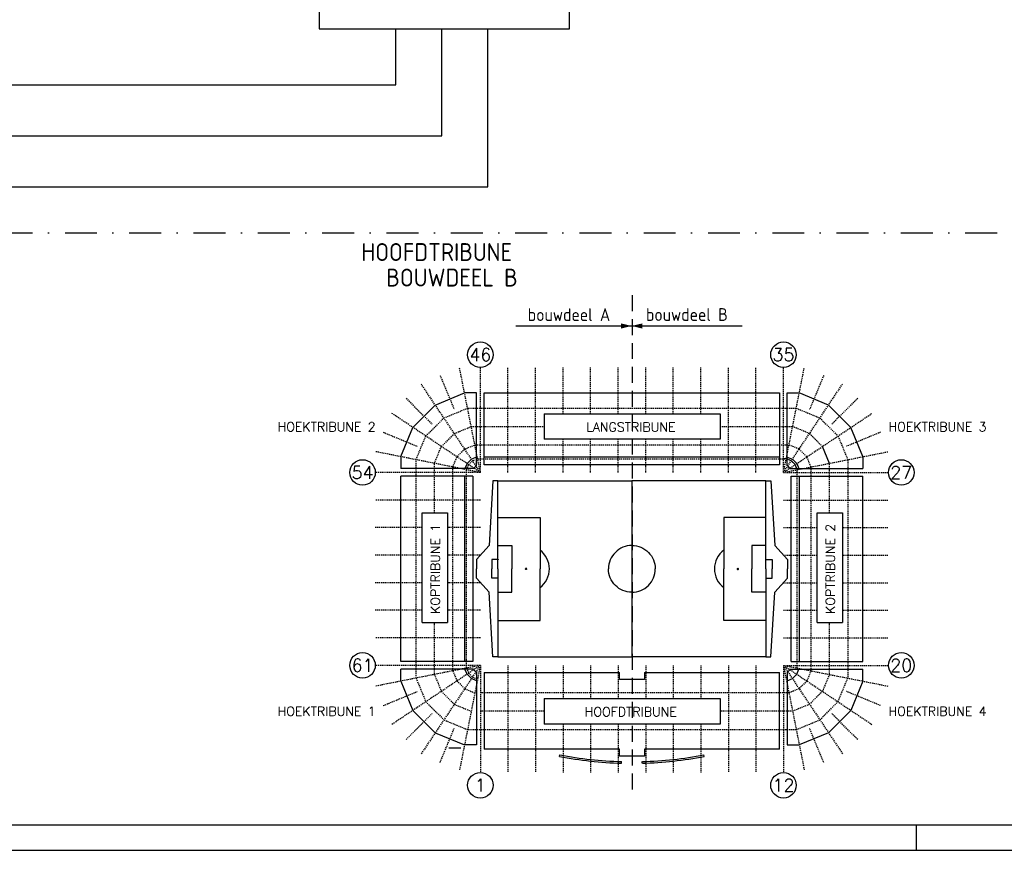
# Model space of a CAD drawing. Extents: x 0 to 1189, y 0 to 841.
# Tile 3 of 8: x 803 to 996, y 0 to 163. Entities that reach past the tile are written whole.
import ezdxf
from ezdxf.enums import TextEntityAlignment as Align

# ---------------------------------------------------------------- set-up
doc = ezdxf.new("R2010")
doc.units = 0
doc.header["$LTSCALE"] = 25
doc.header["$MEASUREMENT"] = 0
for name, pattern in [('DASHDOT2', [0.5, 0.25, -0.125, 0, -0.125]), ('DASHED', [3, 1.8, -1.2]), ('HIDDEN2', [0.1875, 0.125, -0.0625])]:
    doc.linetypes.add(name, pattern=pattern)
doc.layers.get('0').update_dxf_attribs({"linetype": 'CONTINUOUS'})
for name, color, linetype in [('E--L$2A-_KADER', 7, 'CONTINUOUS'), ('E--L6112_CEN-LSP', 3, 'CONTINUOUS'), ('E--L6222_WCD220V', 3, 'CONTINUOUS'), ('E--L6412_OPROEP24V', 3, 'CONTINUOUS')]:
    doc.layers.add(name, color=color, linetype=linetype)
doc.styles.add('ISO', font='isocp.shx')
doc.styles.add('VAR', font='ROMANS')

# ---------------------------------------------------------------- blocks, each defined once
blk = doc.blocks.new('A0')
at = {"layer": 'E--L$2A-_KADER', "color": 4}
blk.add_line((25, 5), (1184, 5), dxfattribs=at)
at = {"layer": 'E--L$2A-_KADER', "color": 2}
for p, q in [((979, 0), (979, 5)), ((0, 0), (1189, 0))]:
    blk.add_line(p, q, dxfattribs=at)

msp = doc.modelspace()

# ---------------------------------------------------------------- linework, layer by layer
at = {"color": 1, "linetype": 'DASHDOT2'}
msp.add_line((30.97, 121), (1146, 121), dxfattribs=at)
at = {"linetype": 'HIDDEN2'}
msp.add_line((923.33, 108.79), (923.33, 11.55), dxfattribs=at)
msp.add_line((900.49, 102.76), (944.88, 102.76))
at = {"color": 7, "linetype": 'DASHED', "ltscale": 0.005}
for p, q in [((893.55, 74.05), (889.46, 94.63)), ((893.55, 74.05), (893.55, 94.63)), ((898.95, 74.05), (898.95, 94.63)), ((904.35, 74.05), (904.35, 94.63)), ((909.75, 85.55), (909.75, 94.63)), ((915.15, 85.55), (915.15, 94.63)), ((920.55, 85.55), (920.55, 94.63)), ((925.95, 85.55), (925.95, 94.63)), ((931.35, 85.55), (931.35, 94.63)), ((936.75, 85.55), (936.75, 94.63)), ((942.15, 74.05), (942.15, 94.63)), ((947.55, 74.05), (947.55, 94.63)), ((952.95, 74.05), (952.95, 94.63)), ((952.95, 74.05), (957.04, 94.63)), ((885.67, 93.06), (888.42, 86.43)), ((960.83, 93.06), (958.08, 86.43)), ((893.55, 74.05), (881.89, 91.5)), ((952.95, 74.05), (964.61, 91.5)), ((879, 88.6), (884.08, 83.52)), ((967.5, 88.6), (962.42, 83.52)), ((893.55, 74.05), (876.1, 85.71)), ((886.41, 84.73), (891.04, 86.65)), ((891.04, 86.65), (955.46, 86.65)), ((952.95, 74.05), (970.4, 85.71)), ((955.46, 86.65), (960.09, 84.73)), ((882.87, 81.19), (886.41, 84.73)), ((888.45, 81.68), (891.76, 83.05)), ((891.76, 83.05), (906.03, 83.05)), ((940.53, 83.05), (954.74, 83.05)), ((958.05, 81.68), (954.74, 83.05)), ((960.09, 84.73), (963.63, 81.19)), ((874.54, 81.93), (881.17, 79.18)), ((880.95, 76.56), (882.87, 81.19)), ((888.45, 81.68), (885.92, 79.15)), ((958.05, 81.68), (960.58, 79.15)), ((963.63, 81.19), (965.55, 76.56)), ((971.96, 81.93), (965.33, 79.18)), ((884.55, 75.84), (885.92, 79.15)), ((890.49, 78.63), (892.48, 79.45)), ((892.48, 79.45), (954.02, 79.45)), ((909.75, 74.05), (909.75, 80.55)), ((915.15, 74.05), (915.15, 80.55)), ((920.55, 74.05), (920.55, 80.55)), ((925.95, 74.05), (925.95, 80.55)), ((931.35, 74.05), (931.35, 80.55)), ((936.75, 74.05), (936.75, 80.55)), ((956.01, 78.63), (954.02, 79.45)), ((893.55, 74.05), (872.97, 78.14)), ((890.49, 78.63), (888.97, 77.11)), ((952.95, 74.05), (973.53, 78.14)), ((956.01, 78.63), (957.53, 77.11)), ((880.95, 33.74), (880.95, 76.56)), ((884.55, 66.15), (884.55, 75.84)), ((888.15, 75.12), (888.97, 77.11)), ((890.85, 74.59), (891.26, 75.58)), ((891.26, 75.58), (892.02, 76.34)), ((893.01, 76.75), (953.49, 76.75)), ((955.24, 75.58), (954.48, 76.34)), ((955.65, 74.59), (955.24, 75.58)), ((958.35, 75.12), (957.53, 77.11)), ((961.95, 66.15), (961.95, 75.84)), ((965.55, 76.56), (965.55, 33.74)), ((893.55, 74.05), (872.97, 74.05)), ((888.15, 35.18), (888.15, 75.12)), ((890.85, 35.71), (890.85, 74.59)), ((952.95, 74.05), (973.53, 74.05)), ((955.65, 35.71), (955.65, 74.59)), ((958.35, 35.18), (958.35, 75.12)), ((893.55, 68.65), (872.97, 68.65)), ((952.95, 68.65), (973.53, 68.65)), ((882.13, 63.25), (872.97, 63.25)), ((893.55, 63.25), (887.13, 63.25)), ((952.95, 63.25), (959.53, 63.25)), ((964.53, 63.25), (973.53, 63.25)), ((882.13, 57.85), (872.97, 57.85)), ((893.55, 57.85), (887.13, 57.85)), ((952.95, 57.85), (959.53, 57.85)), ((964.53, 57.85), (973.53, 57.85)), ((882.13, 52.45), (872.97, 52.45)), ((893.55, 52.45), (887.13, 52.45)), ((952.95, 52.45), (959.53, 52.45)), ((964.53, 52.45), (973.53, 52.45)), ((882.13, 47.05), (872.97, 47.05)), ((893.55, 47.05), (887.13, 47.05)), ((952.95, 47.05), (959.53, 47.05)), ((964.53, 47.05), (973.53, 47.05)), ((884.55, 34.46), (884.55, 44.65)), ((961.95, 34.46), (961.95, 44.65)), ((893.55, 41.65), (872.97, 41.65)), ((952.95, 41.65), (973.53, 41.65)), ((893.55, 36.25), (872.97, 36.25)), ((893.55, 36.25), (872.97, 32.16)), ((893.55, 36.25), (876.1, 24.59)), ((893.55, 36.25), (881.89, 18.8)), ((888.15, 35.18), (888.97, 33.19)), ((893.55, 36.25), (889.46, 15.67)), ((890.85, 35.71), (891.26, 34.72)), ((893.55, 36.25), (893.55, 15.25)), ((898.95, 36.25), (898.95, 15.25)), ((904.35, 36.25), (904.35, 15.25)), ((909.75, 36.25), (909.75, 29.75)), ((915.15, 36.25), (915.15, 29.75)), ((920.55, 36.25), (920.55, 29.75)), ((925.95, 36.25), (925.95, 29.75)), ((931.35, 36.25), (931.35, 29.75)), ((936.75, 36.25), (936.75, 29.75)), ((942.15, 36.25), (942.15, 15.25)), ((947.55, 36.25), (947.55, 15.25)), ((952.95, 36.25), (952.95, 15.25)), ((952.95, 36.25), (957.04, 15.67)), ((952.95, 36.25), (964.61, 18.8)), ((952.95, 36.25), (970.4, 24.59)), ((952.95, 36.25), (973.53, 32.16)), ((952.95, 36.25), (973.53, 36.25)), ((958.35, 35.18), (957.53, 33.19)), ((880.95, 33.74), (882.87, 29.11)), ((884.55, 34.46), (885.92, 31.15)), ((888.97, 33.19), (890.49, 31.67)), ((891.26, 34.72), (892.02, 33.96)), ((892.02, 33.96), (893.01, 33.55)), ((957.53, 33.19), (956.01, 31.67)), ((961.95, 34.46), (960.58, 31.15)), ((963.63, 29.11), (965.55, 33.74)), ((874.54, 28.37), (881.17, 31.12)), ((885.92, 31.15), (888.45, 28.62)), ((890.49, 31.67), (892.48, 30.85)), ((956.01, 31.67), (954.02, 30.85)), ((960.58, 31.15), (958.05, 28.62)), ((971.96, 28.37), (965.33, 31.12)), ((882.87, 29.11), (886.41, 25.57)), ((954.02, 30.85), (893.55, 30.85)), ((960.09, 25.57), (963.63, 29.11)), ((888.45, 28.62), (891.76, 27.25)), ((906.03, 27.25), (893.55, 27.25)), ((954.74, 27.25), (940.53, 27.25)), ((958.05, 28.62), (954.74, 27.25)), ((879, 21.7), (884.08, 26.78)), ((886.41, 25.57), (891.04, 23.65)), ((955.46, 23.65), (960.09, 25.57)), ((967.5, 21.7), (962.42, 26.78)), ((885.67, 17.24), (888.42, 23.87)), ((891.04, 23.65), (955.46, 23.65)), ((909.75, 24.75), (909.75, 15.25)), ((915.15, 24.75), (915.15, 15.25)), ((920.55, 24.75), (920.55, 15.25)), ((925.95, 24.75), (925.95, 15.25)), ((931.35, 24.75), (931.35, 15.25)), ((936.75, 24.75), (936.75, 15.25)), ((960.83, 17.24), (958.08, 23.87))]:
    msp.add_line(p, q, dxfattribs=at)
at = {"color": 7}
for p, q in [((884.73, 87.26), (890.45, 89.63)), ((892.8, 89.63), (890.45, 89.63)), ((892.8, 75.36), (892.8, 89.63)), ((894.3, 89.63), (952.2, 89.63)), ((894.3, 75.55), (894.3, 89.63)), ((952.2, 89.63), (952.2, 75.55)), ((953.7, 89.63), (956.05, 89.63)), ((953.7, 75.36), (953.7, 89.63)), ((961.77, 87.26), (956.05, 89.63)), ((880.34, 82.87), (884.73, 87.26)), ((966.16, 82.87), (961.77, 87.26)), ((906.03, 85.55), (940.53, 85.55)), ((906.03, 85.55), (906.03, 80.55)), ((940.53, 85.55), (940.53, 80.55)), ((877.97, 77.15), (880.34, 82.87)), ((968.53, 77.15), (966.16, 82.87)), ((940.53, 80.55), (906.03, 80.55)), ((877.97, 77.15), (877.97, 74.8)), ((890.94, 75.79), (890.53, 74.8)), ((891.81, 76.66), (890.94, 75.79)), ((892.8, 77.07), (891.81, 76.66)), ((892.28, 74.9), (892.7, 75.32)), ((892.7, 75.32), (892.8, 75.36)), ((894.3, 77.13), (952.2, 77.13)), ((952.2, 75.55), (894.3, 75.55)), ((953.49, 76.75), (952.95, 76.75)), ((953.7, 77.07), (954.69, 76.66)), ((953.8, 75.32), (953.7, 75.36)), ((954.22, 74.9), (953.8, 75.32)), ((954.69, 76.66), (955.56, 75.79)), ((955.56, 75.79), (955.97, 74.8)), ((968.53, 77.15), (968.53, 74.8)), ((892.24, 74.8), (877.97, 74.8)), ((892.24, 74.8), (892.28, 74.9)), ((954.26, 74.8), (954.22, 74.9)), ((954.26, 74.8), (968.53, 74.8)), ((955.65, 74.05), (955.65, 74.59)), ((877.97, 37), (877.97, 73.3)), ((892.05, 73.3), (877.97, 73.3)), ((890.47, 73.3), (890.47, 37)), ((892.05, 73.3), (892.05, 37)), ((896, 72.4), (895.25, 59.73)), ((897, 72.4), (896, 72.4)), ((897, 55.15), (897, 72.4)), ((897, 72.4), (923.25, 72.4)), ((949.5, 72.4), (923.25, 72.4)), ((923.25, 72.4), (923.25, 37.9)), ((949.5, 55.15), (949.5, 72.4)), ((949.5, 72.4), (950.5, 72.4)), ((950.5, 72.4), (951.25, 59.73)), ((954.45, 37), (954.45, 73.3)), ((954.45, 73.3), (968.53, 73.3)), ((956.03, 73.3), (956.03, 37)), ((968.53, 37), (968.53, 73.3)), ((882.13, 66.15), (887.13, 66.15)), ((882.13, 44.65), (882.13, 66.15)), ((887.13, 66.15), (887.13, 44.65)), ((959.53, 44.65), (959.53, 66.15)), ((959.53, 66.15), (964.53, 66.15)), ((964.53, 66.15), (964.53, 44.65)), ((897, 65.23), (905.25, 65.23)), ((905.25, 65.23), (905.25, 55.15)), ((941.25, 65.23), (941.25, 55.15)), ((949.5, 65.23), (941.25, 65.23)), ((895.25, 59.73), (892.78, 56.98)), ((897, 56.98), (897, 59.73)), ((897, 59.73), (899.75, 59.73)), ((899.75, 59.73), (899.75, 55.15)), ((946.75, 59.73), (946.75, 55.15)), ((949.5, 59.73), (946.75, 59.73)), ((949.5, 56.98), (949.5, 59.73)), ((951.25, 59.73), (953.72, 56.98)), ((892.78, 56.98), (892.78, 55.15)), ((897, 56.98), (895.78, 56.98)), ((895.78, 56.98), (895.78, 55.15)), ((949.5, 56.98), (950.72, 56.98)), ((950.72, 56.98), (950.72, 55.15)), ((953.72, 56.98), (953.72, 55.15)), ((892.78, 53.32), (892.78, 55.15)), ((895.78, 53.32), (895.78, 55.15)), ((897, 55.15), (897, 37.9)), ((899.75, 50.57), (899.75, 55.15)), ((905.25, 45.07), (905.25, 55.15)), ((941.25, 45.07), (941.25, 55.15)), ((946.75, 50.57), (946.75, 55.15)), ((949.5, 55.15), (949.5, 37.9)), ((950.72, 53.32), (950.72, 55.15)), ((953.72, 53.32), (953.72, 55.15)), ((895.25, 50.57), (892.78, 53.32)), ((897, 53.32), (895.78, 53.32)), ((949.5, 53.32), (949.5, 50.57)), ((949.5, 53.32), (950.72, 53.32)), ((951.25, 50.57), (953.72, 53.32)), ((896, 37.9), (895.25, 50.57)), ((897, 50.57), (899.75, 50.57)), ((949.5, 50.57), (946.75, 50.57)), ((950.5, 37.9), (951.25, 50.57)), ((882.13, 44.65), (887.13, 44.65)), ((897, 45.07), (905.25, 45.07)), ((949.5, 45.07), (941.25, 45.07)), ((959.53, 44.65), (964.53, 44.65)), ((892.05, 37), (877.97, 37)), ((897, 37.9), (896, 37.9)), ((897, 37.9), (923.25, 37.9)), ((949.5, 37.9), (923.25, 37.9)), ((949.5, 37.9), (950.5, 37.9)), ((954.45, 37), (968.53, 37)), ((877.97, 33.15), (877.97, 35.5)), ((892.24, 35.5), (877.97, 35.5)), ((890.94, 34.51), (890.53, 35.5)), ((892.24, 35.5), (892.28, 35.4)), ((892.28, 35.4), (892.7, 34.98)), ((892.7, 34.98), (892.8, 34.94)), ((892.8, 34.94), (892.8, 20.67)), ((894.3, 34.85), (920.8, 34.85)), ((894.3, 34.85), (894.3, 19.8)), ((920.8, 33.45), (920.8, 34.85)), ((925.7, 34.85), (952.2, 34.85)), ((925.7, 34.85), (925.7, 33.45)), ((952.2, 19.8), (952.2, 34.85)), ((953.8, 34.98), (953.7, 34.94)), ((953.7, 34.94), (953.7, 20.67)), ((954.22, 35.4), (953.8, 34.98)), ((954.26, 35.5), (954.22, 35.4)), ((954.26, 35.5), (968.53, 35.5)), ((955.56, 34.51), (955.97, 35.5)), ((968.53, 33.15), (968.53, 35.5)), ((877.97, 33.15), (880.34, 27.43)), ((891.81, 33.64), (890.94, 34.51)), ((892.8, 33.23), (891.81, 33.64)), ((925.7, 33.45), (920.8, 33.45)), ((953.7, 33.23), (954.69, 33.64)), ((954.69, 33.64), (955.56, 34.51)), ((968.53, 33.15), (966.16, 27.43)), ((906.03, 29.75), (940.53, 29.75)), ((906.03, 29.75), (906.03, 24.75)), ((940.53, 29.75), (940.53, 24.75)), ((880.34, 27.43), (884.73, 23.04)), ((966.16, 27.43), (961.77, 23.04)), ((940.53, 24.75), (906.03, 24.75)), ((884.73, 23.04), (890.45, 20.67)), ((961.77, 23.04), (956.05, 20.67)), ((892.8, 20.67), (890.45, 20.67)), ((920.8, 19.8), (894.3, 19.8)), ((920.8, 18.45), (920.8, 19.8)), ((952.2, 19.8), (925.7, 19.8)), ((925.7, 19.8), (925.7, 18.45)), ((953.7, 20.67), (956.05, 20.67)), ((909.07, 18.39), (909.14, 18.71)), ((925.7, 18.45), (920.8, 18.45)), ((921.22, 17.06), (921.23, 17.39)), ((925.28, 17.06), (925.27, 17.39)), ((937.43, 18.39), (937.36, 18.71))]:
    msp.add_line(p, q, dxfattribs=at)
at = {"color": 7, "ltscale": 0.005}
for p, q in [((961.95, 75.84), (960.58, 79.15)), ((954.48, 76.34), (953.49, 76.75)), ((955.24, 75.58), (954.48, 76.34)), ((955.65, 74.59), (955.24, 75.58)), ((889.74, 20.05), (887.35, 20.05))]:
    msp.add_line(p, q, dxfattribs=at)
at = {"color": 7, "linetype": 'DASHED', "ltscale": 0.01}
for p, q in [((892.02, 76.34), (893.01, 76.75)), ((954.48, 76.34), (953.49, 76.75))]:
    msp.add_line(p, q, dxfattribs=at)
for points in [[(923.2, 102.76, 0, 1, 0), (921.13, 102.76, 1, 1, 0)], [(923.2, 102.76, 0, 1, 0), (925.27, 102.76, 1, 1, 0)]]:
    msp.add_lwpolyline(points, format="xyseb")
at = {"color": 7}
for centre in [(893.55, 97.13), (952.95, 97.13), (870.47, 74.05), (976.03, 74.05), (870.47, 36.25), (976.03, 36.25), (893.55, 12.75), (952.95, 12.75)]:
    msp.add_circle(centre, 2.5, dxfattribs=at)
for centre, radius, start, end in [((902.5, 55.15), 4.58, 0, 53.0518), ((944, 55.15), 4.58, 126.9482, 180), ((902.5, 55.15), 4.58, 306.9482, 0), ((944, 55.15), 4.58, 180, 233.0518), ((923.25, 91.67), 74.63, 259.0511, 268.4258), ((923.25, 91.67), 74.31, 259.0534, 268.419), ((923.25, 91.67), 74.31, 271.581, 280.9466), ((923.25, 91.67), 74.63, 271.5742, 280.9489)]:
    msp.add_arc(centre, radius, start, end, dxfattribs=at)
for centre, major_axis, start_param, end_param in [((923.25, 55.15), (3.24, -3.24), 2.356194, 3.926991), ((902.5, 55.15), (-0.0884, 0.0884), -2.356194, 0.785398), ((923.25, 55.15), (-3.24, 3.24), 2.356194, 3.926991), ((944, 55.15), (-0.0884, 0.0884), 0.785398, 3.926991)]:
    msp.add_ellipse(centre, major_axis=major_axis, ratio=1, start_param=start_param, end_param=end_param, dxfattribs=at)
at = {"color": 7, "extrusion": (0, 0, -1)}
for centre, major_axis, start_param, end_param in [((923.25, 55.15), (-3.24, -3.24), 2.356194, 3.926991), ((902.5, 55.15), (0.0884, 0.0884), 0.785398, 3.926991), ((923.25, 55.15), (3.24, 3.24), 2.356194, 3.926991), ((944, 55.15), (0.0884, 0.0884), -2.356194, 0.785398)]:
    msp.add_ellipse(centre, major_axis=major_axis, ratio=1, start_param=start_param, end_param=end_param, dxfattribs=at)
at = {"color": 7}
msp.add_ellipse((897, 56.98), major_axis=(-0.0354, -0.0354), ratio=1, dxfattribs=at)
at = {"layer": 'E--L6112_CEN-LSP'}
msp.add_lwpolyline([(862, 311), (862, 161), (911, 161), (911, 311)], close=True, dxfattribs=at)
at = {"layer": 'E--L6222_WCD220V'}
for p, q in [((877, 150), (877, 161)), ((886, 140), (886, 161)), ((895, 130), (895, 161)), ((658, 150), (877, 150)), ((648, 140), (886, 140)), ((368, 130), (895, 130))]:
    msp.add_line(p, q, dxfattribs=at)

# ---------------------------------------------------------------- block references
at = {"layer": 'E--L6412_OPROEP24V'}
msp.add_blockref('A0', (0, 0), dxfattribs=at)

# ---------------------------------------------------------------- texts
at = {"color": 4, "style": 'ISO'}
for s, p in [('HOOFDTRIBUNE', (885, 117.25)), ('BOUWDEEL B', (888, 112.25))]:
    msp.add_text(s, height=3.5, dxfattribs=at).set_placement(p, align=Align.MIDDLE)
at = {"style": 'ISO'}
msp.add_text('bouwdeel A', height=2.5, dxfattribs=at).set_placement((919, 103.73), align=Align.RIGHT)
msp.add_text('bouwdeel B', height=2.5, dxfattribs=at).set_placement((926, 103.75))
at = {"color": 7, "style": 'VAR'}
for s, p in [('46', (893.55, 97.13)), ('54', (870.47, 74.05)), ('61', (870.47, 36.25)), ('1', (893.55, 12.75)), ('12', (952.95, 12.75))]:
    msp.add_text(s, height=2.5, dxfattribs=at).set_placement(p, align=Align.MIDDLE)
for s, p in [('35', (952.95, 97.13)), ('27', (976.03, 74.05)), ('20', (976.03, 36.25))]:
    msp.add_text(s, height=2.5, rotation=360, dxfattribs=at).set_placement(p, align=Align.MIDDLE)
for s, p in [('HOEKTRIBUNE 2', (873.03, 82.1)), ('HOEKTRIBUNE 1', (873.03, 26.35))]:
    msp.add_text(s, height=1.8, rotation=360, dxfattribs=at).set_placement(p, align=Align.RIGHT)
for s, rotation, p in [('LANGSTRIBUNE', 360, (923.03, 82.05)), ('KOPTRIBUNE 1', 90, (885.63, 55.15)), ('KOPTRIBUNE 2', 90, (963.03, 55.15)), ('HOOFDTRIBUNE', 360, (923.03, 26.25))]:
    msp.add_text(s, height=1.8, rotation=rotation, dxfattribs=at).set_placement(p, align=Align.CENTER)
for s, p in [('HOEKTRIBUNE 3', (973.53, 82.1)), ('HOEKTRIBUNE 4', (973.53, 26.35))]:
    msp.add_text(s, height=1.8, rotation=360, dxfattribs=at).set_placement(p)

doc.saveas('drawing.dxf')
